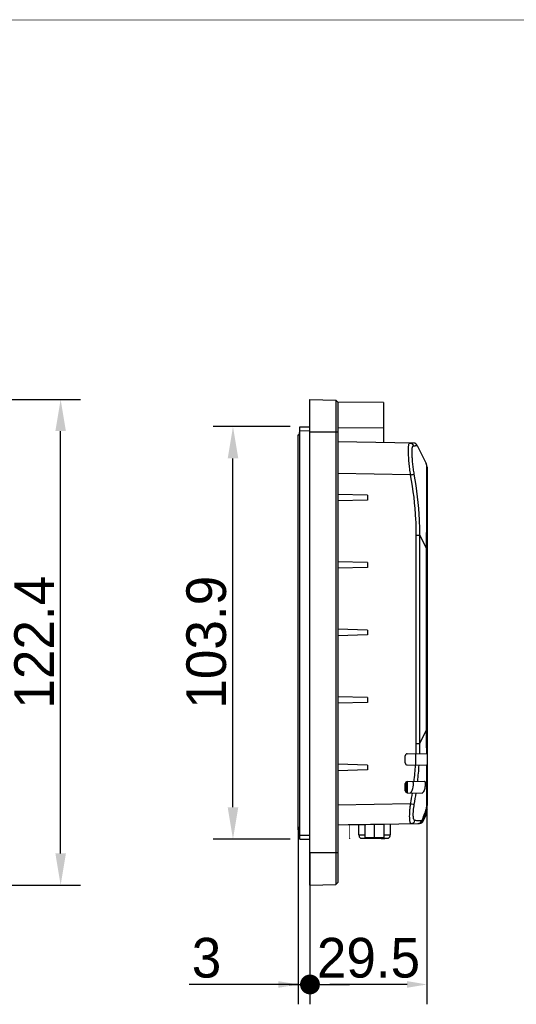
# Model space of a CAD drawing. Header units: millimetres. Extents: x -3986 to -2796, y 1863 to 2704.
# Tile 19 of 27: x -3370 to -3245, y 2456 to 2704. Entities that reach past the tile are written whole.
import ezdxf

# ---------------------------------------------------------------- set-up
doc = ezdxf.new("R2010")
doc.units = ezdxf.units.MM
doc.header["$LTSCALE"] = 65.395
doc.header["$PDMODE"] = 3
doc.header["$PDSIZE"] = 8
doc.linetypes.add('CENTERX2', pattern=[101.6, 63.5, -12.7, 12.7, -12.7])
doc.layers.get('0').update_dxf_attribs({"linetype": 'CONTINUOUS'})
doc.layers.get('Defpoints').update_dxf_attribs({"linetype": 'CONTINUOUS'})
for name, color, linetype in [('CASE-RN07W-SHAPE', 7, 'CONTINUOUS'), ('D_SUB_09P-SHAPE', 7, 'CONTINUOUS'), ('FX-W-124-SHAPE', 7, 'CONTINUOUS'), ('PCB_MAIN-OP_07W_BASE-SHAPE', 7, 'CONTINUOUS'), ('TOUCH-700MIWE-42P-SHAPE', 7, 'CONTINUOUS')]:
    doc.layers.add(name, color=color, linetype=linetype)
doc.styles.get("Standard").update_dxf_attribs({"font": 'gothic.ttf'})
doc.dimstyles.new('WALL', dxfattribs={"dimtxt": 10, "dimasz": 8, "dimexe": 5, "dimexo": 5, "dimgap": 1.5, "dimtad": 1, "dimtoh": 1, "dimdsep": 46, "dimtxsty": 'Standard', "dimcen": 0, "dimadec": 0, "dimazin": 0, "dimtp": 0.001, "dimtm": 0.001, "dimtfac": 1, "dimtofl": 0, "dimtmove": 0, "dimatfit": 3, "dimfxl": 1, "dimtolj": 1, "dimarcsym": 0})

# ---------------------------------------------------------------- blocks, each defined once
blk = doc.blocks.new('*D398')
at = {"color": 0, "lineweight": -2}
for p, q in [((-3301.65, 2601.65), (-3321.06, 2601.65)), ((-3316.06, 2505.75), (-3316.06, 2593.65)), ((-3301.65, 2497.75), (-3321.06, 2497.75))]:
    blk.add_line(p, q, dxfattribs=at)
at = {"color": 0}
for points in [[(-3314.72, 2593.65), (-3317.39, 2593.65), (-3316.06, 2601.65)], [(-3317.39, 2505.75), (-3314.72, 2505.75), (-3316.06, 2497.75)]]:
    blk.add_solid(points, dxfattribs=at)
at = {"layer": 'Defpoints', "color": 0}
for p in [(-3316.06, 2601.65), (-3296.65, 2601.65), (-3296.65, 2497.75)]:
    blk.add_point(p, dxfattribs=at)
at = {"color": 0, "linetype": 'CENTERX2', "insert": (-3322.75, 2547.34), "char_height": 10, "attachment_point": 5, "rotation": 90}
blk.add_mtext('\\A1;103.9', dxfattribs=at)
blk = doc.blocks.new('_Dot')
at = {"color": 0, "linetype": 'ByBlock', "lineweight": -2}
blk.add_line((-0.5, 0), (-1, 0), dxfattribs=at)
at = {"color": 0, "linetype": 'ByBlock', "const_width": 0.5}
blk.add_lwpolyline([(-0.25, 0, 1), (0.25, 0, 1)], format="xyb", close=True, dxfattribs=at)
blk = doc.blocks.new('*D368')
at = {"color": 0, "lineweight": -2}
for p, q in [((-3299.65, 2500.85), (-3299.65, 2456.12)), ((-3296.65, 2494.2), (-3296.65, 2456.12)), ((-3299.65, 2461.12), (-3327.1, 2461.12)), ((-3304.65, 2461.12), (-3309.65, 2461.12)), ((-3291.65, 2461.12), (-3286.65, 2461.12))]:
    blk.add_line(p, q, dxfattribs=at)
at = {"color": 0}
blk.add_solid([(-3304.65, 2460.29), (-3304.65, 2461.96), (-3299.65, 2461.12)], dxfattribs=at)
at = {"layer": 'Defpoints', "color": 0}
for p in [(-3299.65, 2505.85), (-3296.65, 2499.2), (-3296.65, 2461.12)]:
    blk.add_point(p, dxfattribs=at)
at = {"color": 0, "lineweight": -2, "xscale": 5, "yscale": 5, "zscale": 5, "rotation": 180}
blk.add_blockref('_Dot', (-3296.65, 2461.12), dxfattribs=at)
at = {"color": 0, "linetype": 'CENTERX2', "insert": (-3322.73, 2467.79), "char_height": 10, "attachment_point": 5}
blk.add_mtext('\\A1;3', dxfattribs=at)
blk = doc.blocks.new('*D367')
at = {"color": 0, "lineweight": -2}
for p, q in [((-3267.15, 2514.34), (-3267.15, 2456.12)), ((-3296.65, 2494.2), (-3296.65, 2456.12)), ((-3272.15, 2461.12), (-3291.65, 2461.12))]:
    blk.add_line(p, q, dxfattribs=at)
at = {"color": 0}
blk.add_solid([(-3272.15, 2460.29), (-3272.15, 2461.96), (-3267.15, 2461.12)], dxfattribs=at)
at = {"layer": 'Defpoints', "color": 0}
for p in [(-3267.15, 2519.34), (-3296.65, 2499.2), (-3296.65, 2461.12)]:
    blk.add_point(p, dxfattribs=at)
at = {"color": 0, "lineweight": -2, "xscale": 5, "yscale": 5, "zscale": 5, "rotation": 180}
blk.add_blockref('_Dot', (-3296.65, 2461.12), dxfattribs=at)
at = {"color": 0, "linetype": 'CENTERX2', "insert": (-3281.9, 2467.79), "char_height": 10, "attachment_point": 5}
blk.add_mtext('\\A1;29.5', dxfattribs=at)
blk = doc.blocks.new('*D366')
at = {"color": 0, "lineweight": -2}
for p, q in [((-3407.64, 2608.52), (-3354.5, 2608.52)), ((-3359.5, 2494.15), (-3359.5, 2600.52)), ((-3407.64, 2486.15), (-3354.5, 2486.15))]:
    blk.add_line(p, q, dxfattribs=at)
at = {"color": 0}
for points in [[(-3358.17, 2600.52), (-3360.83, 2600.52), (-3359.5, 2608.52)], [(-3360.83, 2494.15), (-3358.17, 2494.15), (-3359.5, 2486.15)]]:
    blk.add_solid(points, dxfattribs=at)
at = {"layer": 'Defpoints', "color": 0}
for p in [(-3412.64, 2608.52), (-3359.5, 2608.52), (-3412.64, 2486.15)]:
    blk.add_point(p, dxfattribs=at)
at = {"color": 0, "linetype": 'CENTERX2', "insert": (-3366.19, 2547.34), "char_height": 10, "attachment_point": 5, "rotation": 90}
blk.add_mtext('\\A1;122.4', dxfattribs=at)

msp = doc.modelspace()

# ---------------------------------------------------------------- linework, layer by layer
at = {"color": 7}
msp.add_line((-3301.882595, 2461.123736), (-3298.882595, 2461.123736), dxfattribs=at)
at = {"color": 7, "linetype": 'Continuous', "const_width": 0.2}
msp.add_lwpolyline([(-3985.574478, 2704.079245), (-2796.574478, 2704.079245)], dxfattribs=at)
at = {"layer": 'CASE-RN07W-SHAPE', "color": 7, "linetype": 'Continuous'}
for p, q in [((-3296.646343, 2608.519179), (-3290.146172, 2608.348966)), ((-3296.646343, 2486.152576), (-3296.646343, 2608.519179)), ((-3289.646343, 2607.835877), (-3290.146172, 2608.348966)), ((-3290.146172, 2608.348966), (-3290.146172, 2486.322789)), ((-3278.146343, 2607.735518), (-3289.646343, 2607.835877)), ((-3289.646343, 2607.835877), (-3289.646343, 2486.835877)), ((-3278.146343, 2607.735518), (-3278.146343, 2597.635144)), ((-3299.246343, 2601.623187), (-3296.646343, 2601.645877)), ((-3299.246343, 2497.768567), (-3299.246343, 2601.623187)), ((-3299.246343, 2600.623225), (-3296.646343, 2600.645915)), ((-3296.646343, 2600.335877), (-3289.646343, 2600.335877)), ((-3278.146343, 2601.235766), (-3289.646343, 2601.336125)), ((-3270.492909, 2597.501553), (-3289.646343, 2597.835877)), ((-3269.613875, 2596.944776), (-3267.35337, 2592.370993)), ((-3271.276963, 2589.516457), (-3289.646343, 2589.837096)), ((-3267.146343, 2591.484851), (-3267.146343, 2506.175503)), ((-3282.146343, 2584.403302), (-3289.646343, 2584.599697)), ((-3282.146343, 2583.168452), (-3289.646343, 2582.972058)), ((-3282.146343, 2584.403302), (-3282.146343, 2583.168452)), ((-3269.844932, 2574.32197), (-3268.965898, 2574.32197)), ((-3269.844932, 2521.850241), (-3269.844932, 2574.32197)), ((-3268.965898, 2574.32197), (-3267.35337, 2571.059269)), ((-3268.965898, 2521.850241), (-3268.965898, 2574.32197)), ((-3267.146343, 2571.059269), (-3267.35337, 2571.059269)), ((-3267.35337, 2571.059269), (-3267.35337, 2525.112942)), ((-3282.146343, 2567.403302), (-3289.646343, 2567.599697)), ((-3282.146343, 2567.403302), (-3282.146343, 2566.168452)), ((-3282.146343, 2566.168452), (-3289.646343, 2565.972058)), ((-3282.146343, 2550.403302), (-3289.646343, 2550.599697)), ((-3282.146343, 2550.403302), (-3282.146343, 2549.168452)), ((-3282.146343, 2549.168452), (-3289.646343, 2548.972058)), ((-3282.146343, 2533.403302), (-3289.646343, 2533.599697)), ((-3282.146343, 2533.403302), (-3282.146343, 2532.168452)), ((-3282.146343, 2532.168452), (-3289.646343, 2531.972058)), ((-3268.965898, 2521.850241), (-3267.35337, 2525.112942)), ((-3267.146343, 2525.112942), (-3267.35337, 2525.112942)), ((-3269.844932, 2521.850241), (-3268.965898, 2521.850241)), ((-3272.646343, 2516.923229), (-3272.646343, 2518.748526)), ((-3272.155069, 2519.24845), (-3267.146343, 2519.335877)), ((-3269.946343, 2516.384751), (-3269.946343, 2519.286184)), ((-3282.146343, 2516.403302), (-3289.646343, 2516.599697)), ((-3282.146343, 2516.403302), (-3282.146343, 2515.168452)), ((-3272.155069, 2516.423305), (-3267.250612, 2516.337697)), ((-3267.283613, 2516.338273), (-3267.282198, 2516.107508)), ((-3267.282198, 2516.107508), (-3267.279847, 2515.713287)), ((-3267.279847, 2515.713287), (-3267.277259, 2515.261296)), ((-3282.146343, 2515.168452), (-3289.646343, 2514.972058)), ((-3267.277259, 2515.261296), (-3267.277008, 2515.216209)), ((-3267.27679, 2515.262291), (-3267.276501, 2515.216712)), ((-3272.646343, 2509.923229), (-3272.646343, 2511.748526)), ((-3272.155069, 2512.24845), (-3267.838788, 2512.323791)), ((-3272.155069, 2509.423305), (-3268.391351, 2509.357609)), ((-3271.276963, 2506.655754), (-3289.646343, 2506.335116)), ((-3267.274025, 2505.906682), (-3267.274922, 2505.831079)), ((-3267.174055, 2505.835877), (-3267.146343, 2505.835877)), ((-3267.146343, 2504.68736), (-3267.146343, 2506.001812)), ((-3268.118508, 2502.25308), (-3267.35337, 2503.801218)), ((-3289.646343, 2501.335877), (-3269.144232, 2501.693743)), ((-3287.046343, 2501.38126), (-3287.046343, 2501.382156)), ((-3278.046343, 2501.538356), (-3278.046343, 2501.544695)), ((-3299.246343, 2498.768529), (-3296.646343, 2498.745839)), ((-3299.246343, 2497.768567), (-3296.646343, 2497.745877)), ((-3296.646343, 2494.335877), (-3289.646343, 2494.335877)), ((-3296.646343, 2486.152576), (-3290.146172, 2486.322789)), ((-3289.646343, 2486.835877), (-3290.146172, 2486.322789))]:
    msp.add_line(p, q, dxfattribs=at)
for centre, radius, start, end in [((-3270.510361, 2596.501705), 1, 26.3, 89), ((-3269.146343, 2591.484851), 2, 0, 26.3), ((-3346.910097, 2521.858958), 77.065166, 358.08822859, 359.99351942), ((-3346.338529, 2521.501027), 77.37342, 358.37255451, 0.25859779), ((-3272.146343, 2518.748526), 0.5, 91, 180), ((-3272.146343, 2516.923229), 0.5, 180, 269), ((-3354.241849, 2522.260677), 84.409207, 353.20844728, 356.00935664), ((-3353.465424, 2521.856814), 84.510448, 353.50332662, 356.27785107), ((-3272.146343, 2511.748526), 0.5, 91, 180), ((-3272.146343, 2509.923229), 0.5, 180, 269), ((-3360.942657, 2523.142466), 91.168791, 349.58147044, 351.33034072), ((-3360.076018, 2522.696309), 91.175158, 349.7573775, 351.60406118), ((-3385.243407, 2507.257849), 117.977112, 359.10815967, 359.30707007), ((-3269.391956, 2506.185273), 2.245253, 340.11395342, 351.04751712), ((-3367.954487, 2545.68282), 108.743233, 336.48509904, 337.76069836), ((-3363.626134, 2548.578408), 106.146705, 334.12781083, 335.11737048), ((-3269.146343, 2504.68736), 2, 333.7, 0), ((-3269.014994, 2502.696151), 1, 271, 333.7), ((-3269.160055, 2502.695529), 1.001664, 325.53715019, 332.19687434), ((-3269.156882, 2502.693907), 0.998101, 332.19428608, 336.48174384)]:
    msp.add_arc(centre, radius, start, end, dxfattribs=at)
for centre, major_axis, ratio, start_param, end_param in [((-3314.649464, 2516.665276), (30.735792, 64.501853), 0.673109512, -1.4738040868, -1.4271780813), ((-3292.554476, 2506.285877), (-286.493429, -5.000761), 0.0174497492, 1.5897189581, 1.6211537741)]:
    msp.add_ellipse(centre, major_axis=major_axis, ratio=ratio, start_param=start_param, end_param=end_param, dxfattribs=at)
for points, knots in [([(-3271.276963, 2589.516457), (-3271.358877, 2590.032617), (-3271.500623, 2591.048744), (-3271.659178, 2592.530259), (-3271.765477, 2593.900079), (-3271.815184, 2594.946469), (-3271.827395, 2595.686302), (-3271.823209, 2596.154615), (-3271.806038, 2596.558508), (-3271.77537, 2596.893882), (-3271.731587, 2597.159352), (-3271.672858, 2597.351967), (-3271.599091, 2597.483516), (-3271.51852, 2597.519452), (-3271.484529, 2597.518862)], [0, 0, 0, 0, 0.1926522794, 0.3781075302, 0.5491678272, 0.6990591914, 0.764184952, 0.821902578, 0.8716851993, 0.9131395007, 0.9460544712, 0.9705359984, 0.9874682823, 1, 1, 1, 1]), ([(-3271.484529, 2597.518862), (-3271.285182, 2597.515382), (-3270.877509, 2597.37869), (-3270.628704, 2597.028954), (-3270.565324, 2596.838573)], [0, 0, 0, 0, 0.4984047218, 1, 1, 1, 1]), ([(-3270.353864, 2589.688381), (-3270.436576, 2590.14635), (-3270.579472, 2591.048086), (-3270.739016, 2592.3638), (-3270.845855, 2593.580934), (-3270.895903, 2594.511825), (-3270.908462, 2595.171506), (-3270.904556, 2595.590823), (-3270.887606, 2595.953961), (-3270.857156, 2596.257374), (-3270.813087, 2596.499405), (-3270.754145, 2596.678145), (-3270.677794, 2596.801218), (-3270.599856, 2596.836875), (-3270.565324, 2596.838573)], [0, 0, 0, 0, 0.1914659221, 0.3755018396, 0.5451752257, 0.6940619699, 0.7589328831, 0.8166014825, 0.8665613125, 0.9084331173, 0.942023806, 0.9674812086, 0.9857755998, 1, 1, 1, 1]), ([(-3270.565324, 2596.838573), (-3270.425683, 2596.845418), (-3270.230727, 2596.856026), (-3269.990571, 2596.874087), (-3269.854858, 2596.886579), (-3269.749306, 2596.899985), (-3269.681486, 2596.910684), (-3269.642088, 2596.922272), (-3269.624106, 2596.927614), (-3269.611304, 2596.939574), (-3269.613875, 2596.944776)], [0, 0, 0, 0, 0.43420501, 0.6063827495, 0.7477780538, 0.8577730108, 0.935852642, 0.9628625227, 0.9819773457, 1, 1, 1, 1]), ([(-3267.35337, 2592.370993), (-3267.347934, 2592.359991), (-3267.341387, 2592.324938), (-3267.332083, 2592.256788), (-3267.323691, 2592.153737), (-3267.310662, 2591.941651), (-3267.297244, 2591.572577), (-3267.283712, 2590.994259), (-3267.272691, 2590.222348), (-3267.264366, 2589.242967), (-3267.259293, 2588.050024), (-3267.257717, 2586.648784), (-3267.259755, 2585.056902), (-3267.267422, 2582.638887), (-3267.285233, 2579.37131), (-3267.315508, 2575.275952), (-3267.340153, 2572.475865), (-3267.35337, 2571.059269)], [0, 0, 0, 0, 0.0017272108, 0.0049320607, 0.0097353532, 0.0162460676, 0.0348547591, 0.0616951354, 0.0976699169, 0.1435028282, 0.1995424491, 0.2655695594, 0.3407182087, 0.4235894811, 0.6058909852, 0.8006146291, 1, 1, 1, 1]), ([(-3271.276963, 2589.516457), (-3271.17596, 2589.535026), (-3270.868192, 2589.591957), (-3270.560293, 2589.648239), (-3270.353864, 2589.688381)], [0, 0, 0, 0, 0.3281094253, 1, 1, 1, 1]), ([(-3269.844932, 2574.32197), (-3269.844932, 2575.595425), (-3269.973697, 2580.6864), (-3270.586835, 2585.761471), (-3271.276963, 2589.516457)], [0, 0, 0, 0, 0.2501221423, 1, 1, 1, 1]), ([(-3268.965898, 2574.32197), (-3268.959949, 2575.609375), (-3269.067131, 2580.756713), (-3269.66785, 2585.890092), (-3270.353864, 2589.688381)], [0, 0, 0, 0, 0.2501220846, 1, 1, 1, 1]), ([(-3267.35337, 2525.112942), (-3267.348849, 2524.628337), (-3267.331224, 2522.701741), (-3267.315148, 2520.77513), (-3267.304271, 2519.333121)], [0, 0, 0, 0, 0.2515349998, 1, 1, 1, 1]), ([(-3267.146343, 2516.473131), (-3267.146343, 2516.437676), (-3267.152447, 2516.382245), (-3267.205851, 2516.341051), (-3267.235564, 2516.337435), (-3267.250612, 2516.337697)], [0, 0, 0, 0, 0.551645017, 0.7658257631, 1, 1, 1, 1]), ([(-3267.277008, 2515.216209), (-3267.266726, 2513.368845), (-3267.254696, 2510.26569), (-3267.25946, 2507.162402), (-3267.274025, 2505.906682)], [0, 0, 0, 0, 0.5953191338, 1, 1, 1, 1]), ([(-3271.352608, 2509.409298), (-3271.283774, 2509.408096), (-3271.175537, 2509.498996), (-3271.06841, 2509.646131), (-3270.930384, 2509.89292), (-3270.779474, 2510.280402), (-3270.663543, 2510.713059), (-3270.597682, 2511.086338), (-3270.566608, 2511.359039), (-3270.55867, 2511.619301), (-3270.571429, 2511.919382), (-3270.666527, 2512.274432), (-3270.830234, 2512.271575)], [0, 0, 0, 0, 0.0654300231, 0.1157150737, 0.1777643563, 0.3315646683, 0.5106575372, 0.6024974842, 0.691131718, 0.7728591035, 0.8443876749, 1, 1, 1, 1]), ([(-3267.838788, 2512.323791), (-3267.808161, 2512.324325), (-3267.738775, 2512.301955), (-3267.663335, 2512.206504), (-3267.609422, 2512.064108), (-3267.575677, 2511.874055), (-3267.563994, 2511.642512), (-3267.579435, 2511.278656), (-3267.652994, 2510.801873), (-3267.799029, 2510.260351), (-3267.955831, 2509.859117), (-3268.098636, 2509.603286), (-3268.20907, 2509.451102), (-3268.3204, 2509.35637), (-3268.391351, 2509.357609)], [0, 0, 0, 0, 0.0277955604, 0.0615174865, 0.1067430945, 0.1651194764, 0.2358964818, 0.3167648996, 0.4952129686, 0.6723708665, 0.8245284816, 0.8859059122, 0.9356095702, 1, 1, 1, 1]), ([(-3271.12241, 2501.659214), (-3271.150287, 2501.658729), (-3271.212789, 2501.677297), (-3271.286284, 2501.756967), (-3271.347313, 2501.877934), (-3271.399343, 2502.042808), (-3271.442535, 2502.251288), (-3271.491328, 2502.611593), (-3271.522478, 2503.157507), (-3271.521445, 2503.909182), (-3271.481513, 2504.766709), (-3271.402171, 2505.695048), (-3271.323452, 2506.332048), (-3271.276963, 2506.655754)], [0, 0, 0, 0, 0.0162923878, 0.0358040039, 0.0616392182, 0.0950814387, 0.1365207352, 0.1859348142, 0.307421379, 0.4556616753, 0.6250489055, 0.8089006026, 1, 1, 1, 1]), ([(-3271.276963, 2506.655754), (-3271.17596, 2506.637186), (-3270.868192, 2506.580254), (-3270.560293, 2506.523972), (-3270.353864, 2506.48383)], [0, 0, 0, 0, 0.3281094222, 1, 1, 1, 1]), ([(-3270.196412, 2502.401508), (-3270.2247, 2502.40235), (-3270.285003, 2502.418697), (-3270.361023, 2502.48561), (-3270.424311, 2502.587937), (-3270.502827, 2502.790559), (-3270.566692, 2503.134391), (-3270.603748, 2503.638769), (-3270.602585, 2504.251972), (-3270.562228, 2504.949753), (-3270.481452, 2505.70447), (-3270.40126, 2506.221394), (-3270.353864, 2506.48383)], [0, 0, 0, 0, 0.0200434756, 0.04241841, 0.070085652, 0.1045664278, 0.1957875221, 0.3162709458, 0.4626235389, 0.6296790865, 0.8111227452, 1, 1, 1, 1]), ([(-3267.300557, 2504.526083), (-3267.30277, 2504.457247), (-3267.310408, 2504.253787), (-3267.318922, 2504.050092), (-3267.332866, 2503.916039)], [0, 0, 0, 0, 0.33819031, 1, 1, 1, 1]), ([(-3271.12241, 2501.659214), (-3270.915169, 2501.662831), (-3270.488927, 2501.816017), (-3270.249188, 2502.198035), (-3270.196412, 2502.401508)], [0, 0, 0, 0, 0.4964875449, 1, 1, 1, 1]), ([(-3268.460252, 2502.320338), (-3268.691548, 2502.340824), (-3269.270385, 2502.370908), (-3269.84937, 2502.391223), (-3270.196412, 2502.401508)], [0, 0, 0, 0, 0.4007640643, 1, 1, 1, 1]), ([(-3269.374836, 2501.689718), (-3269.18144, 2501.693093), (-3268.787864, 2501.816802), (-3268.531868, 2502.140662), (-3268.460254, 2502.320334)], [0, 0, 0, 0, 0.5000099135, 1, 1, 1, 1]), ([(-3268.334189, 2502.128716), (-3268.42343, 2501.998717), (-3268.667957, 2501.778448), (-3268.986578, 2501.696495), (-3269.144232, 2501.693743)], [0, 0, 0, 0, 0.5000051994, 1, 1, 1, 1]), ([(-3269.000741, 2501.696248), (-3268.819478, 2501.699412), (-3268.451482, 2501.808606), (-3268.19766, 2502.096558), (-3268.118546, 2502.25969)], [0, 0, 0, 0, 0.499981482, 1, 1, 1, 1]), ([(-3268.118545, 2502.259693), (-3268.120762, 2502.264041), (-3268.133495, 2502.271408), (-3268.173746, 2502.28476), (-3268.212332, 2502.291119), (-3268.241687, 2502.29563)], [0, 0, 0, 0, 0.1127918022, 0.3136309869, 1, 1, 1, 1])]:
    msp.add_open_spline(points, degree=3, knots=knots, dxfattribs=at)
for points in [[(-3267.174055, 2505.835877), (-3267.156365, 2505.948076), (-3267.146343, 2506.061918), (-3267.146343, 2506.175503)], [(-3267.332856, 2503.916035), (-3267.211437, 2504.177823), (-3267.146343, 2504.472856), (-3267.146343, 2504.761431)], [(-3267.146343, 2505.313048), (-3267.146343, 2505.045757), (-3267.199375, 2504.773548), (-3267.300534, 2504.526139)]]:
    msp.add_open_spline(points, degree=3, dxfattribs=at)
at = {"layer": 'D_SUB_09P-SHAPE', "color": 7, "linetype": 'Continuous'}
for p, q in [((-3284.316343, 2498.785877), (-3284.316343, 2501.430947)), ((-3282.711343, 2498.035877), (-3282.711343, 2501.459835)), ((-3280.366343, 2498.035877), (-3280.366343, 2501.50234)), ((-3278.021343, 2501.538356), (-3278.021343, 2498.035877)), ((-3276.416343, 2501.566808), (-3276.416343, 2498.785877)), ((-3284.316343, 2498.785877), (-3282.711343, 2498.785877)), ((-3283.916343, 2497.985877), (-3276.816343, 2497.985877)), ((-3283.616343, 2497.885877), (-3283.616343, 2497.985877)), ((-3283.59613, 2497.885877), (-3283.59613, 2497.985877)), ((-3283.535492, 2497.885877), (-3283.535492, 2497.985877)), ((-3283.454641, 2497.985877), (-3283.454641, 2497.885877)), ((-3283.394003, 2497.885877), (-3283.394003, 2497.985877)), ((-3283.333364, 2497.885877), (-3283.333364, 2497.985877)), ((-3283.272726, 2497.885877), (-3283.272726, 2497.985877)), ((-3283.252513, 2497.885877), (-3283.252513, 2497.985877)), ((-3283.191875, 2497.885877), (-3283.191875, 2497.985877)), ((-3283.111024, 2497.885877), (-3283.111024, 2497.985877)), ((-3283.00996, 2497.885877), (-3283.00996, 2497.985877)), ((-3282.929109, 2497.885877), (-3282.929109, 2497.985877)), ((-3282.828045, 2497.885877), (-3282.828045, 2497.985877)), ((-3282.747194, 2497.885877), (-3282.747194, 2497.985877)), ((-3278.021343, 2498.035877), (-3282.711343, 2498.035877)), ((-3282.686556, 2497.885877), (-3282.686556, 2497.985877)), ((-3282.666343, 2497.885877), (-3282.666343, 2497.985877)), ((-3278.716343, 2497.885877), (-3278.716343, 2497.985877)), ((-3278.069535, 2497.885877), (-3278.069535, 2497.985877)), ((-3278.021343, 2498.785877), (-3276.416343, 2498.785877)), ((-3277.907833, 2497.885877), (-3277.907833, 2497.985877)), ((-3277.766343, 2497.885877), (-3277.766343, 2497.985877)), ((-3282.666343, 2497.885877), (-3283.616343, 2497.885877)), ((-3278.716343, 2497.885877), (-3277.766343, 2497.885877))]:
    msp.add_line(p, q, dxfattribs=at)
for centre, radius, start, end in [((-3283.316343, 2498.785877), 1, 180, 233.13010235), ((-3280.724504, 2498.33148), 1.537173, 191.1292901, 192.9928881), ((-3277.724504, 2498.33148), 1.537173, 191.1292901, 192.9928881), ((-3277.416343, 2498.785877), 1, 306.86989765, 0)]:
    msp.add_arc(centre, radius, start, end, dxfattribs=at)
at = {"layer": 'FX-W-124-SHAPE', "color": 7, "linetype": 'Continuous'}
for p, q in [((-3272.446343, 2512.148288), (-3272.446343, 2509.523466)), ((-3272.146343, 2512.24845), (-3272.146343, 2509.423305))]:
    msp.add_line(p, q, dxfattribs=at)
at = {"layer": 'PCB_MAIN-OP_07W_BASE-SHAPE', "color": 7, "linetype": 'Continuous'}
msp.add_line((-3286.646343, 2497.865953), (-3286.646343, 2497.815953), dxfattribs=at)
at = {"layer": 'PCB_MAIN-OP_07W_BASE-SHAPE', "color": 7, "linetype": 'Continuous', "const_width": 0.1189}
msp.add_lwpolyline([(-3286.646343, 2497.865953), (-3286.646343, 2501.389288)], dxfattribs=at)
at = {"layer": 'TOUCH-700MIWE-42P-SHAPE', "color": 7, "linetype": 'Continuous'}
for p, q in [((-3299.458343, 2599.595877), (-3299.458343, 2599.695877)), ((-3299.646343, 2599.595877), (-3299.246343, 2599.595877)), ((-3299.646343, 2500.095877), (-3299.646343, 2599.595877)), ((-3299.646343, 2500.095877), (-3299.246343, 2500.095877))]:
    msp.add_line(p, q, dxfattribs=at)
msp.add_arc((-3298.658343, 2599.695877), 0.8, 137.41228474, 180, dxfattribs=at)

# ---------------------------------------------------------------- dimensions: what is measured, and where the dimension line sits
at = {"color": 5}
for base, p1, p2, picture, middle in [((-3359.500021, 2608.519179), (-3412.639592, 2486.152576), (-3412.639592, 2608.519179), '*D366', (-3359.500021, 2547.335877)), ((-3316.05623, 2601.645877), (-3296.646343, 2497.745877), (-3296.646343, 2601.645877), '*D398', (-3316.05623, 2547.335877))]:
    dim = msp.add_linear_dim(base=base, p1=p1, p2=p2, angle=90, dimstyle='WALL', override={"dimdec": 1}, dxfattribs=at)
    dim.commit()
    dim.dimension.update_dxf_attribs({"geometry": picture, "text_midpoint": middle, "dimtype": 160})
for p1, picture, middle in [((-3267.146343, 2519.335877), '*D367', (-3281.896343, 2461.123736)), ((-3299.646343, 2505.851714), '*D368', (-3322.727258, 2461.123736))]:
    dim = msp.add_linear_dim(base=(-3296.646343, 2461.123736), p1=p1, p2=(-3296.646343, 2499.197433), dimstyle='WALL', override={"dimasz": 5, "dimblk2": 'Dot', "dimsah": 1}, dxfattribs=at)
    dim.commit()
    dim.dimension.update_dxf_attribs({"geometry": picture, "text_midpoint": middle, "dimtype": 160})

doc.saveas('drawing.dxf')
